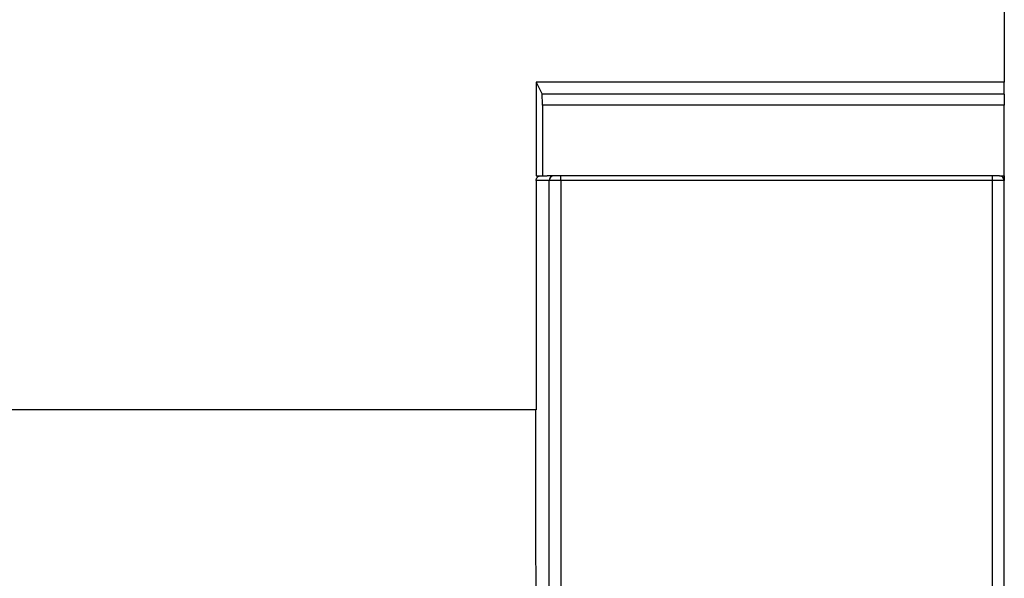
# Model space of a CAD drawing. Header units: inches. Extents: x -14 to 103, y -150 to -17.
# Tile 12 of 14: x 69 to 102, y -55 to -36. Entities that reach past the tile are written whole.
import ezdxf

# ---------------------------------------------------------------- set-up
doc = ezdxf.new("R2010")
doc.units = ezdxf.units.IN
doc.header["$MEASUREMENT"] = 0

# ---------------------------------------------------------------- blocks, each defined once
blk = doc.blocks.new('block 370')
at = {"color": 7, "lineweight": 25}
blk.add_lwpolyline([(87.221, -41.614), (87.221, -62.992)], dxfattribs=at)
blk = doc.blocks.new('block 371')
at = {"color": 7, "lineweight": 25}
blk.add_lwpolyline([(101.97, -41.614), (87.221, -41.614)], dxfattribs=at)
blk = doc.blocks.new('block 372')
at = {"color": 7, "lineweight": 25}
blk.add_lwpolyline([(101.97, -83.294), (101.97, -41.614)], dxfattribs=at)
blk = doc.blocks.new('block 394')
at = {"color": 7, "lineweight": 25}
blk.add_lwpolyline([(86.821, -61.945), (86.821, -41.614)], dxfattribs=at)
blk = doc.blocks.new('block 395')
at = {"color": 7, "lineweight": 25}
blk.add_lwpolyline([(87.221, -41.614), (86.821, -41.614)], dxfattribs=at)
blk = doc.blocks.new('block 437')
at = {"color": 7, "lineweight": 25}
blk.add_lwpolyline([(102.37, -41.614), (101.97, -41.614)], dxfattribs=at)
blk = doc.blocks.new('block 438')
at = {"color": 7, "lineweight": 25}
blk.add_lwpolyline([(102.37, -83.294), (102.37, -41.614)], dxfattribs=at)
blk = doc.blocks.new('block 500')
at = {"color": 7, "lineweight": 25}
blk.add_open_spline([(86.981, -41.454), (86.892, -41.454), (86.821, -41.526), (86.821, -41.614)], degree=3, dxfattribs=at)
blk = doc.blocks.new('block 501')
at = {"color": 7, "lineweight": 25}
blk.add_lwpolyline([(87.221, -41.454), (86.981, -41.454)], dxfattribs=at)
blk = doc.blocks.new('block 502')
at = {"color": 7, "lineweight": 25}
blk.add_lwpolyline([(87.221, -41.614), (87.221, -41.454)], dxfattribs=at)
blk = doc.blocks.new('block 507')
at = {"color": 7, "lineweight": 25}
blk.add_lwpolyline([(101.97, -41.614), (101.97, -41.454)], dxfattribs=at)
blk = doc.blocks.new('block 508')
at = {"color": 7, "lineweight": 25}
blk.add_lwpolyline([(101.97, -41.454), (87.221, -41.454)], dxfattribs=at)
blk = doc.blocks.new('block 509')
at = {"color": 7, "lineweight": 25}
blk.add_open_spline([(102.37, -41.614), (102.37, -41.526), (102.298, -41.454), (102.21, -41.454)], degree=3, dxfattribs=at)
blk = doc.blocks.new('block 510')
at = {"color": 7, "lineweight": 25}
blk.add_lwpolyline([(102.21, -41.454), (101.97, -41.454)], dxfattribs=at)
blk = doc.blocks.new('block 528')
at = {"color": 7, "lineweight": 25}
blk.add_lwpolyline([(86.37, -60.099), (86.36, -49.454)], dxfattribs=at)
blk = doc.blocks.new('block 529')
at = {"color": 7, "lineweight": 25}
blk.add_lwpolyline([(86.37, -41.614), (86.37, -49.454)], dxfattribs=at)
blk = doc.blocks.new('block 530')
at = {"color": 7, "lineweight": 25}
blk.add_lwpolyline([(86.821, -41.614), (86.37, -41.614)], dxfattribs=at)
blk = doc.blocks.new('block 531')
at = {"color": 7, "lineweight": 25}
blk.add_open_spline([(86.37, -41.614), (86.37, -41.576), (86.386, -41.532), (86.417, -41.501), (86.448, -41.47), (86.492, -41.454), (86.53, -41.454)], degree=3, knots=[0, 0, 0, 0, 1, 1, 1, 2, 2, 2, 2], dxfattribs=at)
blk = doc.blocks.new('block 532')
at = {"color": 7, "lineweight": 25}
blk.add_lwpolyline([(86.981, -41.454), (86.75, -41.454)], dxfattribs=at)
blk = doc.blocks.new('block 695')
at = {"color": 7, "lineweight": 25}
blk.add_open_spline([(86.586, -39.037), (86.585, -38.836), (86.581, -38.676), (86.576, -38.666)], degree=3, dxfattribs=at)
blk = doc.blocks.new('block 696')
at = {"color": 7, "lineweight": 25}
blk.add_lwpolyline([(86.586, -39.037), (86.59, -41.454)], dxfattribs=at)
blk = doc.blocks.new('block 697')
at = {"color": 7, "lineweight": 25}
blk.add_lwpolyline([(86.37, -41.454), (86.59, -41.454)], dxfattribs=at)
blk = doc.blocks.new('block 698')
at = {"color": 7, "lineweight": 25}
blk.add_lwpolyline([(86.37, -38.254), (86.37, -41.454)], dxfattribs=at)
blk = doc.blocks.new('block 699')
at = {"color": 7, "lineweight": 25}
blk.add_lwpolyline([(86.37, -38.254), (86.576, -38.666)], dxfattribs=at)
blk = doc.blocks.new('block 700')
at = {"color": 7, "lineweight": 25}
blk.add_lwpolyline([(102.37, -39.037), (86.586, -39.037)], dxfattribs=at)
blk = doc.blocks.new('block 701')
at = {"color": 7, "lineweight": 25}
blk.add_lwpolyline([(102.21, -41.454), (102.37, -41.454)], dxfattribs=at)
blk = doc.blocks.new('block 702')
at = {"color": 7, "lineweight": 25}
blk.add_lwpolyline([(86.59, -41.454), (86.75, -41.454)], dxfattribs=at)
blk = doc.blocks.new('block 703')
at = {"color": 7, "lineweight": 25}
blk.add_lwpolyline([(102.37, -41.454), (102.37, -39.037)], dxfattribs=at)
blk = doc.blocks.new('block 704')
at = {"color": 7, "lineweight": 25}
blk.add_lwpolyline([(102.37, -38.666), (86.576, -38.666)], dxfattribs=at)
blk = doc.blocks.new('block 705')
at = {"color": 7, "lineweight": 25}
blk.add_lwpolyline([(102.37, -38.666), (102.37, -39.037)], dxfattribs=at)
blk = doc.blocks.new('block 706')
at = {"color": 7, "lineweight": 25}
blk.add_lwpolyline([(102.37, -38.254), (86.37, -38.254)], dxfattribs=at)
blk = doc.blocks.new('block 707')
at = {"color": 7, "lineweight": 25}
blk.add_lwpolyline([(102.37, -38.666), (102.37, -38.254)], dxfattribs=at)
blk = doc.blocks.new('block 815')
at = {"color": 7, "lineweight": 25}
blk.add_lwpolyline([(86.37, -49.454), (40.753, -49.454)], dxfattribs=at)
blk = doc.blocks.new('block 843')
at = {"color": 7, "lineweight": 25}
blk.add_lwpolyline([(102.37, -23.054), (102.37, -38.254)], dxfattribs=at)
blk = doc.blocks.new('block 844')
at = {"color": 7, "lineweight": 25}
blk.add_lwpolyline([(102.37, -41.454), (102.37, -41.614)], dxfattribs=at)

msp = doc.modelspace()

# ---------------------------------------------------------------- block references
for name in ['block 843', 'block 698', 'block 699', 'block 706', 'block 707', 'block 695', 'block 704', 'block 705', 'block 696', 'block 700', 'block 703', 'block 531', 'block 697', 'block 529', 'block 530', 'block 702', 'block 532', 'block 500', 'block 394', 'block 395', 'block 501', 'block 502', 'block 508', 'block 370', 'block 371', 'block 507', 'block 510', 'block 372', 'block 437', 'block 509', 'block 701', 'block 844', 'block 438', 'block 815', 'block 528']:
    msp.add_blockref(name, (0, 0))

doc.saveas('drawing.dxf')
